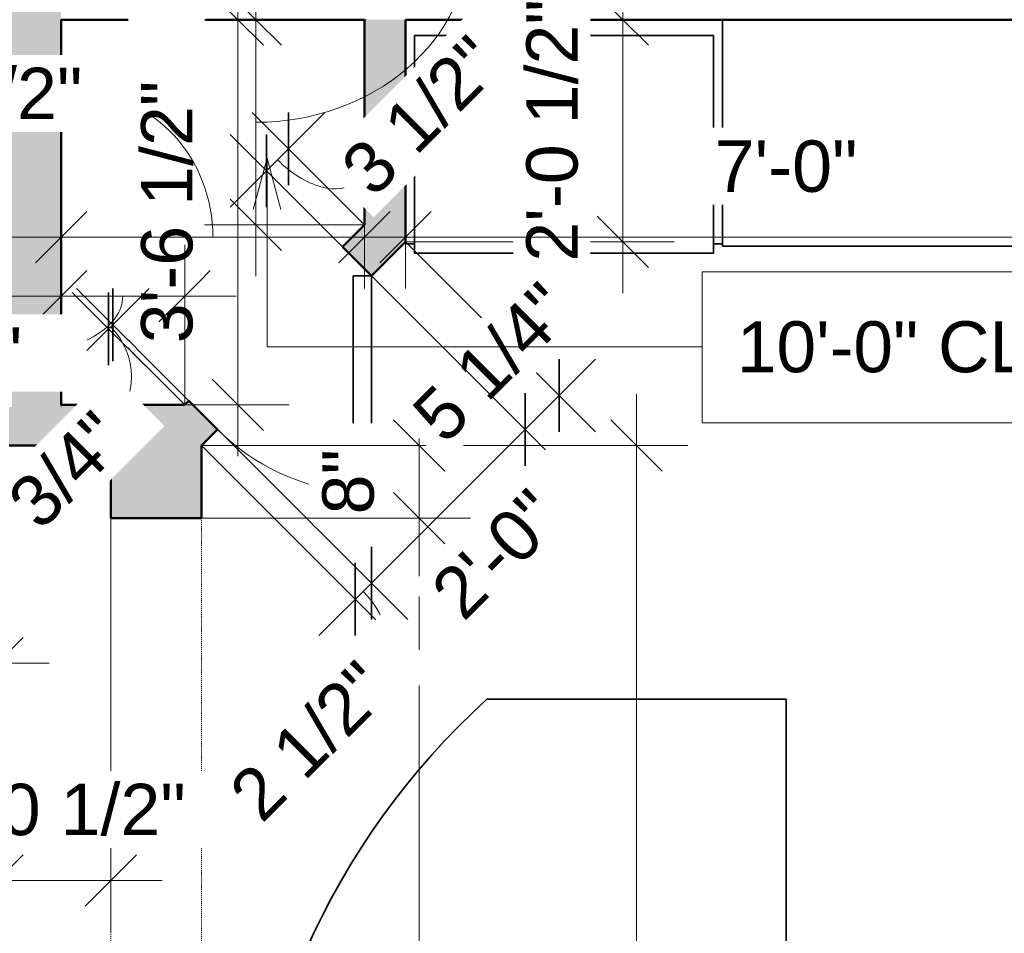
# Model space of a CAD drawing. Header units: inches. Extents: x -321 to 583, y -54 to 661.
# Tile 6 of 22: x -14 to 95, y 295 to 396. Entities that reach past the tile are written whole.
import ezdxf

# ---------------------------------------------------------------- set-up
doc = ezdxf.new("R2010")
doc.units = ezdxf.units.IN
doc.header["$MEASUREMENT"] = 0
doc.linetypes.add('Demolished', pattern=[0.188976, 0.125984, -0.062992])
for name, color, linetype, lineweight in [('A-ANNO-DIMS', 211, 'Continuous', 9), ('A-ANNO-DIMS-48', 211, 'Continuous', 9), ('A-DETL-DEMO', 6, 'Demolished', 18), ('A-DOOR', 31, 'Continuous', 18), ('A-WALL', 113, 'Continuous', 18), ('A-WALL-PATT', 111, 'Continuous', 18), ('G-ANNO-TEXT', 231, 'Continuous', 9), ('Q-CASE', 31, 'Continuous', 18), ('Q-SPCQ', 91, 'Continuous', 18)]:
    doc.layers.add(name, color=color, linetype=linetype, lineweight=lineweight)
doc.styles.add('Arial', font='arial.ttf', dxfattribs={"height": 5.625})
doc.styles.add('Arial_1', font='arial.ttf', dxfattribs={"height": 5.669291})
doc.dimstyles.new('Linear_-_3mm_Arial', dxfattribs={"dimscale": 12, "dimtxt": 5.784148, "dimasz": 0.472441, "dimexe": 0.472441, "dimexo": 0, "dimgap": 0.275591, "dimtad": 1, "dimrnd": 0.25, "dimzin": 3, "dimdsep": 46, "dimlunit": 4, "dimtxsty": 'Arial_1', "dimblk1": 'OBLIQUE', "dimblk2": 'OBLIQUE', "dimsah": 1, "dimcen": 0.09, "dimdle": 0.472441, "dimazin": 2, "dimtfac": 1, "dimtdec": 4, "dimtix": 1, "dimtmove": 0, "dimatfit": 3, "dimfxl": 1, "dimtvp": 1, "dimtfill": 1, "dimfrac": 2, "dimtolj": 1, "dimtzin": 0, "dimarcsym": 2})
doc.dimstyles.new('Linear_-_3mm_Arial_1', dxfattribs={"dimscale": 12, "dimtxt": 5.784148, "dimasz": 0.472441, "dimexe": 0.472441, "dimexo": 0, "dimgap": 0.275591, "dimtad": 1, "dimrnd": 0.25, "dimzin": 3, "dimdsep": 46, "dimlunit": 4, "dimtxsty": 'Arial_1', "dimblk1": 'OBLIQUE', "dimblk2": 'OBLIQUE', "dimsah": 1, "dimcen": 0.09, "dimdle": 0.472441, "dimazin": 2, "dimtfac": 1, "dimtdec": 4, "dimtix": 1, "dimtmove": 2, "dimatfit": 3, "dimfxl": 1, "dimtvp": 1, "dimtfill": 1, "dimfrac": 2, "dimtolj": 1, "dimtzin": 0, "dimarcsym": 2})
doc.dimstyles.new('Linear_-_3mm_Arial_2', dxfattribs={"dimscale": 12, "dimtxt": 5.784148, "dimasz": 0.472441, "dimexe": 0.472441, "dimexo": 0, "dimgap": 0.275591, "dimtad": 1, "dimrnd": 0.25, "dimzin": 3, "dimdsep": 46, "dimlunit": 4, "dimtxsty": 'Arial_1', "dimblk1": 'OBLIQUE', "dimblk2": 'OBLIQUE', "dimsah": 1, "dimcen": 0.09, "dimdle": 0.472441, "dimazin": 2, "dimtfac": 1, "dimtdec": 4, "dimtix": 1, "dimtmove": 1, "dimatfit": 3, "dimfxl": 1, "dimtvp": 1, "dimtfill": 1, "dimfrac": 2, "dimtolj": 1, "dimtzin": 0, "dimarcsym": 2})

# ---------------------------------------------------------------- blocks, each defined once
blk = doc.blocks.new('Door_1 - 2_-0_ X 6_-8_-473465-2-2nd Floor Plan')
at = {"layer": 'A-DOOR', "lineweight": 35}
for p, q in [((10.59, -0.84), (-6.37, -17.79)), ((12, -2.25), (10.59, -0.84)), ((12, -2.25), (-4.96, -19.21)), ((-4.96, -19.21), (-6.37, -17.79))]:
    blk.add_line(p, q, dxfattribs=at)
at = {"layer": 'A-DOOR'}
blk.add_arc((12.07, -2.25), 24.07, 180, 220.1188, dxfattribs=at)
blk = doc.blocks.new('Casework 2 - Casework 2-447823-2-2nd Floor Plan')
at = {"layer": 'Q-CASE', "lineweight": 35}
for p, q in [((29, 395.5), (29, 370.75)), ((64, 395.5), (29, 395.5)), ((64, 370.75), (64, 395.5)), ((29, 370.75), (30, 370.75)), ((63, 370.75), (64, 370.75))]:
    blk.add_line(p, q, dxfattribs=at)
blk = doc.blocks.new('Casework 8 - Casework 8-448289-2-2nd Floor Plan')
at = {"layer": 'Q-CASE', "lineweight": 35}
for p, q in [((71, 320.5), (38, 320.5)), ((71, 283.5), (71, 320.5)), ((46, 235.5), (46, 283.5)), ((46, 283.5), (71, 283.5)), ((71, 235.5), (46, 235.5)), ((71, 198.5), (71, 235.5)), ((38, 198.5), (71, 198.5))]:
    blk.add_line(p, q, dxfattribs=at)
blk.add_arc((93.39, 259.5), 82.4, 132.243, 227.757, dxfattribs=at)
blk = doc.blocks.new('Casework 7 - Casework 7-472231-2-2nd Floor Plan')
at = {"layer": 'Q-CASE', "lineweight": 35}
for p, q in [((64, 395.5), (64, 370.5)), ((64, 370.5), (113, 370.5)), ((113, 370.5), (113, 370.75))]:
    blk.add_line(p, q, dxfattribs=at)
blk = doc.blocks.new('Specialty Equipment 3 - Specialty Equipment 3-472291-2-2nd Floor Plan')
at = {"layer": 'Q-SPCQ', "lineweight": 35}
for p, q in [((30, 393.75), (30, 369.75)), ((63, 393.75), (30, 393.75)), ((63, 369.75), (63, 393.75)), ((30, 369.75), (63, 369.75))]:
    blk.add_line(p, q, dxfattribs=at)
blk = doc.blocks.new('DIMBLOCK23-2-2nd Floor Plan')
at = {"layer": 'A-ANNO-DIMS-48'}
for p, q in [((-24, 373.5), (-24, 318.83)), ((-24, 324.5), (-24, 373.5)), ((-16, 373.25), (-16, 318.83)), ((-16, 324.5), (-16, 373.25)), ((-24, 324.5), (-10.33, 324.5))]:
    blk.add_line(p, q, dxfattribs=at)
at = {"layer": 'A-ANNO-DIMS-48', "lineweight": 35}
for p, q in [((-24, 324.5), (-21.17, 327.33)), ((-16, 324.5), (-13.17, 327.33)), ((-24, 324.5), (-26.83, 321.67)), ((-16, 324.5), (-18.83, 321.67))]:
    blk.add_line(p, q, dxfattribs=at)
at = {"layer": 'A-ANNO-DIMS-48', "color": 0, "insert": (-23.6, 335.17), "char_height": 5.669, "width": 8.6495, "attachment_point": 1, "line_spacing_factor": 0.941778, "style": 'Arial_1', "bg_fill": 3, "box_fill_scale": 1.25, "bg_fill_color": 256, "bg_fill_true_color": 13158600, "bg_fill_transparency": 0}
blk.add_mtext('8"', dxfattribs=at)
blk = doc.blocks.new('_Oblique')
at = {"color": 0, "linetype": 'ByBlock', "lineweight": -2}
blk.add_line((-0.5, -0.5), (0.5, 0.5), dxfattribs=at)
blk = doc.blocks.new('DIMBLOCK24-2-2nd Floor Plan')
at = {"layer": 'A-ANNO-DIMS-48'}
for p, q in [((-16, 348.5), (-16, 294.83)), ((-16, 300.5), (-16, 348.5)), ((-3.5, 348.25), (-3.5, 294.83)), ((-3.5, 300.5), (-3.5, 348.25)), ((-21.67, 300.5), (2.17, 300.5))]:
    blk.add_line(p, q, dxfattribs=at)
at = {"layer": 'A-ANNO-DIMS-48', "lineweight": 35}
for p, q in [((-16, 300.5), (-13.17, 303.33)), ((-3.5, 300.5), (-0.67, 303.33)), ((-16, 300.5), (-18.83, 297.67)), ((-3.5, 300.5), (-6.33, 297.67))]:
    blk.add_line(p, q, dxfattribs=at)
at = {"layer": 'A-ANNO-DIMS-48', "color": 0, "insert": (-24.21, 311.17), "char_height": 5.669, "width": 34.7049, "attachment_point": 1, "line_spacing_factor": 0.941778, "style": 'Arial_1', "bg_fill": 3, "box_fill_scale": 1.25, "bg_fill_color": 256, "bg_fill_true_color": 13158600, "bg_fill_transparency": 0}
blk.add_mtext('1\'-0 1/2"', dxfattribs=at)
blk = doc.blocks.new('DIMBLOCK25-2-2nd Floor Plan')
at = {"layer": 'A-ANNO-DIMS-48'}
for p, q in [((-67.75, 348.5), (-67.75, 294.83)), ((-67.75, 300.5), (-67.75, 348.5)), ((-16, 348.5), (-16, 294.83)), ((-16, 300.5), (-16, 348.5)), ((-73.42, 300.5), (-10.33, 300.5))]:
    blk.add_line(p, q, dxfattribs=at)
at = {"layer": 'A-ANNO-DIMS-48', "lineweight": 35}
for p, q in [((-67.75, 300.5), (-64.92, 303.33)), ((-16, 300.5), (-13.17, 303.33)), ((-67.75, 300.5), (-70.58, 297.67)), ((-16, 300.5), (-18.83, 297.67))]:
    blk.add_line(p, q, dxfattribs=at)
at = {"layer": 'A-ANNO-DIMS-48', "color": 0, "insert": (-56.34, 311.17), "char_height": 5.669, "width": 34.7049, "attachment_point": 1, "line_spacing_factor": 0.941778, "style": 'Arial_1', "bg_fill": 3, "box_fill_scale": 1.25, "bg_fill_color": 256, "bg_fill_true_color": 13158600, "bg_fill_transparency": 0}
blk.add_mtext('4\'-3 3/4"', dxfattribs=at)
blk = doc.blocks.new('DIMBLOCK27-2-2nd Floor Plan')
at = {"layer": 'A-ANNO-DIMS-48'}
for p, q in [((30.5, 354.17), (30.5, 340.5)), ((6.5, 348.5), (36.17, 348.5)), ((30.5, 348.5), (6.5, 348.5)), ((6.5, 340.5), (36.17, 340.5)), ((30.5, 340.5), (6.5, 340.5))]:
    blk.add_line(p, q, dxfattribs=at)
at = {"layer": 'A-ANNO-DIMS-48', "lineweight": 35}
for p, q in [((30.5, 348.5), (27.67, 351.33)), ((30.5, 348.5), (33.33, 345.67)), ((30.5, 340.5), (27.67, 343.33)), ((30.5, 340.5), (33.33, 337.67))]:
    blk.add_line(p, q, dxfattribs=at)
at = {"layer": 'A-ANNO-DIMS-48', "color": 0, "insert": (19.83, 340.9), "char_height": 5.669, "width": 8.6495, "attachment_point": 1, "rotation": 90, "line_spacing_factor": 0.941778, "style": 'Arial_1', "bg_fill": 3, "box_fill_scale": 1.25, "bg_fill_color": 256, "bg_fill_true_color": 13158600, "bg_fill_transparency": 0}
blk.add_mtext('8"', dxfattribs=at)
blk = doc.blocks.new('DIMBLOCK28-2-2nd Floor Plan')
at = {"layer": 'A-ANNO-DIMS-48', "lineweight": 35}
for p, q in [((30.5, 340.5), (27.67, 343.33)), ((30.5, 340.5), (33.33, 337.67)), ((30.5, 140.5), (27.67, 143.33)), ((30.5, 140.5), (33.33, 137.67))]:
    blk.add_line(p, q, dxfattribs=at)
at = {"layer": 'A-ANNO-DIMS-48'}
for p, q in [((6.5, 340.5), (36.17, 340.5)), ((30.5, 340.5), (6.5, 340.5)), ((30.5, 340.5), (30.5, 140.5)), ((6.5, 140.5), (36.17, 140.5)), ((30.5, 140.5), (6.5, 140.5))]:
    blk.add_line(p, q, dxfattribs=at)
at = {"layer": 'A-ANNO-DIMS-48', "color": 0, "insert": (19.83, 230.44), "char_height": 5.669, "width": 24.1332, "attachment_point": 1, "rotation": 90, "line_spacing_factor": 0.941778, "style": 'Arial_1', "bg_fill": 3, "box_fill_scale": 1.25, "bg_fill_color": 256, "bg_fill_true_color": 13158600, "bg_fill_transparency": 0}
blk.add_mtext('16\'-8"', dxfattribs=at)
blk = doc.blocks.new('DIMBLOCK32-2-2nd Floor Plan')
at = {"layer": 'A-ANNO-DIMS-48'}
for p, q in [((54.5, 354.17), (54.5, 0.83)), ((6.5, 348.5), (60.17, 348.5)), ((54.5, 348.5), (6.5, 348.5)), ((6.94, 6.5), (60.17, 6.5)), ((54.5, 6.5), (6.94, 6.5))]:
    blk.add_line(p, q, dxfattribs=at)
at = {"layer": 'A-ANNO-DIMS-48', "lineweight": 35}
for p, q in [((54.5, 348.5), (51.67, 351.33)), ((54.5, 348.5), (57.33, 345.67)), ((54.5, 6.5), (51.67, 9.33)), ((54.5, 6.5), (57.33, 3.67))]:
    blk.add_line(p, q, dxfattribs=at)
at = {"layer": 'A-ANNO-DIMS-48', "color": 0, "insert": (43.83, 167.44), "char_height": 5.669, "width": 24.1332, "attachment_point": 1, "rotation": 90, "line_spacing_factor": 0.941778, "style": 'Arial_1', "bg_fill": 3, "box_fill_scale": 1.25, "bg_fill_color": 256, "bg_fill_true_color": 13158600, "bg_fill_transparency": 0}
blk.add_mtext('28\'-6"', dxfattribs=at)
blk = doc.blocks.new('DIMBLOCK108-2-2nd Floor Plan')
at = {"layer": 'A-ANNO-DIMS-48'}
for p, q in [((102.5, 403.17), (102.5, 0.83)), ((154.36, 397.5), (96.83, 397.5)), ((102.5, 397.5), (154.36, 397.5)), ((150.25, 6.5), (96.83, 6.5)), ((102.5, 6.5), (150.25, 6.5))]:
    blk.add_line(p, q, dxfattribs=at)
at = {"layer": 'A-ANNO-DIMS-48', "lineweight": 35}
for p, q in [((102.5, 397.5), (99.67, 400.33)), ((102.5, 397.5), (105.33, 394.67)), ((102.5, 6.5), (99.67, 9.33)), ((102.5, 6.5), (105.33, 3.67))]:
    blk.add_line(p, q, dxfattribs=at)
at = {"layer": 'A-ANNO-DIMS-48', "color": 0, "insert": (91.83, 191.94), "char_height": 5.669, "width": 24.1332, "attachment_point": 1, "rotation": 90, "line_spacing_factor": 0.941778, "style": 'Arial_1', "bg_fill": 3, "box_fill_scale": 1.25, "bg_fill_color": 256, "bg_fill_true_color": 13158600, "bg_fill_transparency": 0}
blk.add_mtext('32\'-7"', dxfattribs=at)
blk = doc.blocks.new('DIMBLOCK116-2-2nd Floor Plan')
at = {"layer": 'A-ANNO-DIMS-48'}
for p, q in [((29, 371), (49.98, 350.02)), ((45.97, 354.03), (29, 371)), ((24.89, 367.59), (46.22, 346.26)), ((42.21, 350.27), (24.89, 367.59)), ((49.98, 358.03), (42.21, 350.27))]:
    blk.add_line(p, q, dxfattribs=at)
at = {"layer": 'A-ANNO-DIMS-48', "lineweight": 35}
for p, q in [((45.97, 354.03), (45.97, 358.03)), ((42.21, 350.27), (42.21, 354.28)), ((45.97, 354.03), (45.97, 350.02)), ((42.21, 350.27), (42.21, 346.26))]:
    blk.add_line(p, q, dxfattribs=at)
at = {"layer": 'A-ANNO-DIMS-48', "color": 0, "insert": (29.34, 352.49), "char_height": 5.669, "width": 24.4536, "attachment_point": 1, "rotation": 45, "line_spacing_factor": 0.941778, "style": 'Arial_1', "bg_fill": 3, "box_fill_scale": 1.25, "bg_fill_color": 256, "bg_fill_true_color": 13158600, "bg_fill_transparency": 0}
blk.add_mtext('5 1/4"', dxfattribs=at)
blk = doc.blocks.new('DIMBLOCK117-2-2nd Floor Plan')
at = {"layer": 'A-ANNO-DIMS-48'}
for p, q in [((24.89, 367.59), (46.22, 346.26)), ((42.21, 350.27), (24.89, 367.59)), ((6.3, 352.24), (29.25, 329.29)), ((25.24, 333.3), (6.3, 352.24)), ((42.21, 350.27), (25.24, 333.3))]:
    blk.add_line(p, q, dxfattribs=at)
at = {"layer": 'A-ANNO-DIMS-48', "lineweight": 35}
for p, q in [((42.21, 350.27), (42.21, 354.28)), ((42.21, 350.27), (42.21, 346.26)), ((25.24, 333.3), (25.24, 337.31)), ((25.24, 333.3), (25.24, 329.29))]:
    blk.add_line(p, q, dxfattribs=at)
at = {"layer": 'A-ANNO-DIMS-48', "color": 0, "insert": (31.41, 332.96), "char_height": 5.669, "width": 18.9008, "attachment_point": 1, "rotation": 45, "line_spacing_factor": 0.941778, "style": 'Arial_1', "bg_fill": 3, "box_fill_scale": 1.25, "bg_fill_color": 256, "bg_fill_true_color": 13158600, "bg_fill_transparency": 0}
blk.add_mtext('2\'-0"', dxfattribs=at)
blk = doc.blocks.new('DIMBLOCK118-2-2nd Floor Plan')
at = {"layer": 'A-ANNO-DIMS-48'}
for p, q in [((6.3, 352.24), (29.25, 329.29)), ((25.24, 333.3), (6.3, 352.24)), ((6.5, 348.5), (27.48, 327.52)), ((23.47, 331.53), (6.5, 348.5)), ((25.24, 333.3), (19.46, 327.52))]:
    blk.add_line(p, q, dxfattribs=at)
at = {"layer": 'A-ANNO-DIMS-48', "lineweight": 35}
for p, q in [((25.24, 333.3), (25.24, 337.31)), ((23.47, 331.53), (23.47, 335.54)), ((25.24, 333.3), (25.24, 329.29)), ((23.47, 331.53), (23.47, 327.52))]:
    blk.add_line(p, q, dxfattribs=at)
at = {"layer": 'A-ANNO-DIMS-48'}
blk.add_ellipse((20.3, 328.36), major_axis=(-5.31, 5.31), ratio=0.762154, start_param=3.141593, end_param=4.712389, dxfattribs=at)
at = {"layer": 'A-ANNO-DIMS-48', "color": 0, "insert": (9.15, 310.7), "char_height": 5.669, "width": 24.4536, "attachment_point": 1, "rotation": 45, "line_spacing_factor": 0.941778, "style": 'Arial_1', "bg_fill": 3, "box_fill_scale": 1.25, "bg_fill_color": 256, "bg_fill_true_color": 13158600, "bg_fill_transparency": 0}
blk.add_mtext('2 1/2"', dxfattribs=at)
blk = doc.blocks.new('DIMBLOCK119-2-2nd Floor Plan')
at = {"layer": 'A-ANNO-DIMS-48'}
for p, q in [((53, 365.33), (53, 401.17)), ((29.25, 395.5), (58.67, 395.5)), ((53, 395.5), (29.25, 395.5)), ((29, 371), (58.67, 371)), ((53, 371), (29, 371))]:
    blk.add_line(p, q, dxfattribs=at)
at = {"layer": 'A-ANNO-DIMS-48', "lineweight": 35}
for p, q in [((53, 395.5), (50.16, 398.33)), ((53, 395.5), (55.83, 392.67)), ((53, 371), (50.16, 373.83)), ((53, 371), (55.83, 368.16))]:
    blk.add_line(p, q, dxfattribs=at)
at = {"layer": 'A-ANNO-DIMS-48', "color": 0, "insert": (42.33, 368.79), "char_height": 5.669, "width": 34.7049, "attachment_point": 1, "rotation": 90, "line_spacing_factor": 0.941778, "style": 'Arial_1', "bg_fill": 3, "box_fill_scale": 1.25, "bg_fill_color": 256, "bg_fill_true_color": 13158600, "bg_fill_transparency": 0}
blk.add_mtext('2\'-0 1/2"', dxfattribs=at)
blk = doc.blocks.new('DIMBLOCK131-2-2nd Floor Plan')
at = {"layer": 'A-ANNO-DIMS-48', "lineweight": 35}
for p, q in [((113.5, 471.5), (110.67, 474.33)), ((113.5, 471.5), (116.33, 468.66)), ((113.5, 401), (110.67, 403.83)), ((113.5, 401), (116.33, 398.17))]:
    blk.add_line(p, q, dxfattribs=at)
at = {"layer": 'A-ANNO-DIMS-48'}
for p, q in [((94.64, 471.5), (119.17, 471.5)), ((113.5, 471.5), (94.64, 471.5)), ((113.5, 471.5), (113.5, 395.33)), ((95.72, 401), (119.17, 401)), ((113.5, 401), (95.72, 401))]:
    blk.add_line(p, q, dxfattribs=at)
at = {"layer": 'A-ANNO-DIMS-48', "color": 0, "insert": (102.83, 419.61), "char_height": 5.669, "width": 39.9373, "attachment_point": 1, "rotation": 90, "line_spacing_factor": 0.941778, "style": 'Arial_1', "bg_fill": 3, "box_fill_scale": 1.25, "bg_fill_color": 256, "bg_fill_true_color": 13158600, "bg_fill_transparency": 0}
blk.add_mtext('5\'-10 1/2"', dxfattribs=at)
blk = doc.blocks.new('DIMBLOCK143-2-2nd Floor Plan')
at = {"layer": 'A-ANNO-DIMS-48'}
for p, q in [((10.5, 347.33), (10.5, 401.17)), ((-8.92, 395.5), (16.17, 395.5)), ((10.5, 395.5), (-8.92, 395.5)), ((-8.7, 353), (16.17, 353)), ((10.5, 353), (-8.7, 353))]:
    blk.add_line(p, q, dxfattribs=at)
at = {"layer": 'A-ANNO-DIMS-48', "lineweight": 35}
for p, q in [((10.5, 395.5), (7.67, 398.33)), ((10.5, 395.5), (13.33, 392.67)), ((10.5, 353), (7.67, 355.83)), ((10.5, 353), (13.33, 350.17))]:
    blk.add_line(p, q, dxfattribs=at)
at = {"layer": 'A-ANNO-DIMS-48', "color": 0, "insert": (-0.17, 359.79), "char_height": 5.669, "width": 34.7049, "attachment_point": 1, "rotation": 90, "line_spacing_factor": 0.941778, "style": 'Arial_1', "bg_fill": 3, "box_fill_scale": 1.25, "bg_fill_color": 256, "bg_fill_true_color": 13158600, "bg_fill_transparency": 0}
blk.add_mtext('3\'-6 1/2"', dxfattribs=at)
blk = doc.blocks.new('DIMBLOCK144-2-2nd Floor Plan')
at = {"layer": 'A-ANNO-DIMS-48'}
for p, q in [((113, 395.5), (113, 365.83)), ((113, 371.5), (113, 395.5)), ((29, 395.25), (29, 365.83)), ((29, 371.5), (29, 395.25)), ((23.33, 371.5), (113, 371.5))]:
    blk.add_line(p, q, dxfattribs=at)
at = {"layer": 'A-ANNO-DIMS-48', "lineweight": 35}
for p, q in [((29, 371.5), (31.83, 374.33)), ((113, 371.5), (115.83, 374.33)), ((29, 371.5), (26.16, 368.67)), ((113, 371.5), (110.17, 368.67))]:
    blk.add_line(p, q, dxfattribs=at)
at = {"layer": 'A-ANNO-DIMS-48', "color": 0, "insert": (63.12, 382.17), "char_height": 5.669, "width": 18.9008, "attachment_point": 1, "line_spacing_factor": 0.941778, "style": 'Arial_1', "bg_fill": 3, "box_fill_scale": 1.25, "bg_fill_color": 256, "bg_fill_true_color": 13158600, "bg_fill_transparency": 0}
blk.add_mtext('7\'-0"', dxfattribs=at)
blk = doc.blocks.new('DIMBLOCK146-2-2nd Floor Plan')
at = {"layer": 'A-ANNO-DIMS-48'}
for p, q in [((-9, 395.25), (-9, 365.83)), ((-9, 371.5), (-9, 395.25)), ((24.5, 393.94), (24.5, 365.83)), ((24.5, 371.5), (24.5, 393.94)), ((-14.67, 371.5), (30.17, 371.5))]:
    blk.add_line(p, q, dxfattribs=at)
at = {"layer": 'A-ANNO-DIMS-48', "lineweight": 35}
for p, q in [((-9, 371.5), (-6.17, 374.33)), ((24.5, 371.5), (27.33, 374.33)), ((-9, 371.5), (-11.83, 368.67)), ((24.5, 371.5), (21.66, 368.67))]:
    blk.add_line(p, q, dxfattribs=at)
at = {"layer": 'A-ANNO-DIMS-48'}
blk.add_ellipse((-6.7, 371.5), major_axis=(0, 15.79), ratio=0.915318, start_param=4.712389, end_param=6.283185, dxfattribs=at)
at = {"layer": 'A-ANNO-DIMS-48', "color": 0, "insert": (-35.62, 390.2), "char_height": 5.669, "width": 34.7049, "attachment_point": 1, "line_spacing_factor": 0.941778, "style": 'Arial_1', "bg_fill": 3, "box_fill_scale": 1.25, "bg_fill_color": 256, "bg_fill_true_color": 13158600, "bg_fill_transparency": 0}
blk.add_mtext('2\'-9 1/2"', dxfattribs=at)
blk = doc.blocks.new('DIMBLOCK210-2-2nd Floor Plan')
at = {"layer": 'A-ANNO-DIMS-48'}
for p, q in [((20.11, 385.26), (9.66, 374.8)), ((24.5, 372.86), (12.1, 385.26)), ((22.06, 370.42), (9.66, 382.82)), ((16.11, 381.25), (24.5, 372.86)), ((13.67, 378.81), (22.06, 370.42))]:
    blk.add_line(p, q, dxfattribs=at)
at = {"layer": 'A-ANNO-DIMS-48', "lineweight": 35}
for p, q in [((16.11, 381.25), (16.11, 385.26)), ((13.67, 378.81), (13.67, 382.82)), ((16.11, 381.25), (16.11, 377.24)), ((13.67, 378.81), (13.67, 374.8))]:
    blk.add_line(p, q, dxfattribs=at)
at = {"layer": 'A-ANNO-DIMS-48'}
blk.add_ellipse((18.02, 383.16), major_axis=(-5.5, 5.5), ratio=0.569606, start_param=1.570796, end_param=3.141593, dxfattribs=at)
at = {"layer": 'A-ANNO-DIMS-48', "color": 0, "insert": (21.47, 379.72), "char_height": 5.669, "width": 24.4536, "attachment_point": 1, "rotation": 45, "line_spacing_factor": 0.941778, "style": 'Arial_1', "bg_fill": 3, "box_fill_scale": 1.25, "bg_fill_color": 256, "bg_fill_true_color": 13158600, "bg_fill_transparency": 0}
blk.add_mtext('3 1/2"', dxfattribs=at)
blk = doc.blocks.new('DIMBLOCK211-2-2nd Floor Plan')
at = {"layer": 'A-ANNO-DIMS-48'}
for p, q in [((0.71, 365.85), (-7.76, 357.38)), ((4.64, 353), (-7.76, 365.4)), ((5.09, 353.45), (-7.31, 365.85)), ((-3.3, 361.84), (5.09, 353.45)), ((-3.75, 361.39), (4.64, 353))]:
    blk.add_line(p, q, dxfattribs=at)
at = {"layer": 'A-ANNO-DIMS-48', "lineweight": 35}
for p, q in [((-3.75, 361.39), (-3.75, 365.4)), ((-3.3, 361.84), (-3.3, 365.85)), ((-3.3, 361.84), (-3.3, 357.83)), ((-3.75, 361.39), (-3.75, 357.38))]:
    blk.add_line(p, q, dxfattribs=at)
at = {"layer": 'A-ANNO-DIMS-48'}
blk.add_ellipse((-8.99, 356.15), major_axis=(-5.5, 5.5), ratio=0.992982, start_param=3.141593, end_param=4.712389, dxfattribs=at)
at = {"layer": 'A-ANNO-DIMS-48', "color": 0, "insert": (-15.3, 342.95), "char_height": 5.669, "width": 16.5516, "attachment_point": 1, "rotation": 45, "line_spacing_factor": 0.941778, "style": 'Arial_1', "bg_fill": 3, "box_fill_scale": 1.25, "bg_fill_color": 256, "bg_fill_true_color": 13158600, "bg_fill_transparency": 0}
blk.add_mtext('3/4"', dxfattribs=at)
blk = doc.blocks.new('DIMBLOCK212-2-2nd Floor Plan')
at = {"layer": 'A-ANNO-DIMS-48'}
for p, q in [((12.5, 367.19), (12.5, 401.17)), ((24.67, 395.5), (6.83, 395.5)), ((12.5, 395.5), (24.67, 395.5)), ((24.5, 372.86), (6.83, 372.86)), ((12.5, 372.86), (24.5, 372.86))]:
    blk.add_line(p, q, dxfattribs=at)
at = {"layer": 'A-ANNO-DIMS-48', "lineweight": 35}
for p, q in [((12.5, 395.5), (9.66, 398.33)), ((12.5, 395.5), (15.33, 392.67)), ((12.5, 372.86), (9.66, 375.69)), ((12.5, 372.86), (15.33, 370.03))]:
    blk.add_line(p, q, dxfattribs=at)
at = {"layer": 'A-ANNO-DIMS-48'}
blk.add_ellipse((12.5, 404.56), major_axis=(-23.64, 0), ratio=0.862362, start_param=1.570796, end_param=3.141593, dxfattribs=at)
at = {"layer": 'A-ANNO-DIMS-48', "color": 0, "insert": (33.22, 404.56), "char_height": 5.669, "width": 39.9373, "attachment_point": 1, "rotation": 90, "line_spacing_factor": 0.941778, "style": 'Arial_1', "bg_fill": 3, "box_fill_scale": 1.25, "bg_fill_color": 256, "bg_fill_true_color": 13158600, "bg_fill_transparency": 0}
blk.add_mtext('1\'-10 3/4"', dxfattribs=at)
blk = doc.blocks.new('DIMBLOCK213-2-2nd Floor Plan')
at = {"layer": 'A-ANNO-DIMS-48'}
for p, q in [((-9, 352.82), (-9, 370.67)), ((4.64, 353), (4.64, 370.67)), ((-14.67, 365), (10.31, 365)), ((-9, 365), (-9, 352.82)), ((4.64, 365), (4.64, 353))]:
    blk.add_line(p, q, dxfattribs=at)
at = {"layer": 'A-ANNO-DIMS-48', "lineweight": 35}
for p, q in [((-9, 365), (-6.17, 367.83)), ((4.64, 365), (7.47, 367.83)), ((-9, 365), (-11.83, 362.17)), ((4.64, 365), (1.8, 362.17))]:
    blk.add_line(p, q, dxfattribs=at)
at = {"layer": 'A-ANNO-DIMS-48'}
blk.add_ellipse((-13.36, 365), major_axis=(-11.17, 0), ratio=0.569457, start_param=1.570796, end_param=3.141593, dxfattribs=at)
at = {"layer": 'A-ANNO-DIMS-48', "color": 0, "insert": (-42.28, 361.55), "char_height": 5.669, "width": 34.7049, "attachment_point": 1, "line_spacing_factor": 0.941778, "style": 'Arial_1', "bg_fill": 3, "box_fill_scale": 1.25, "bg_fill_color": 256, "bg_fill_true_color": 13158600, "bg_fill_transparency": 0}
blk.add_mtext('1\'-1 3/4"', dxfattribs=at)

msp = doc.modelspace()

# ---------------------------------------------------------------- hatches: boundary and pattern name
at = {"layer": 'A-WALL-PATT'}
for points in [[(-9, 378), (-9, 402), (-15.5, 402), (-15.5, 378)], [(24.496, 372.86), (28.996, 377.36), (28.996, 395.5), (24.496, 395.5)], [(-9, 348.5), (-9, 378), (-16, 378), (-16, 348.5)], [(6.5, 348.5), (6.5, 352.038), (5.538, 353), (-9, 353), (-9, 348.5), (5.833, 348.5)]]:
    msp.add_hatch(color=256, dxfattribs=at).paths.add_polyline_path(points)
h = msp.add_hatch(color=256, dxfattribs=at)
h.paths.add_polyline_path([(6.5, 348.5), (8.269, 350.269), (6.5, 352.038)])
h.paths.add_polyline_path([(5.538, 353), (5.087, 353.451), (4.636, 353)])
h.paths.add_polyline_path([(25.239, 367.239), (28.996, 370.996), (28.996, 377.36), (22.057, 370.421)])
h = msp.add_hatch(color=256, dxfattribs=at)
h.paths.add_polyline_path([(6.5, 110.5), (6.5, 140.5), (-3.5, 140.5), (-3.5, 110.5), (5.833, 110.5)])
h.paths.add_polyline_path([(-3.5, 340.5), (6.5, 340.5), (6.5, 348.5), (-3.5, 348.5)])

# ---------------------------------------------------------------- linework, layer by layer
at = {"layer": 'A-DETL-DEMO'}
for p, q in [((-3.5, 340.5), (-3.5, 140.5)), ((6.5, 340.5), (6.5, 140.5))]:
    msp.add_line(p, q, dxfattribs=at)
at = {"layer": 'A-WALL', "lineweight": 50}
for p, q in [((-9, 353), (-9, 395.5)), ((-9, 395.5), (24.496, 395.5)), ((24.496, 395.5), (24.496, 372.86)), ((28.996, 370.996), (28.996, 395.5)), ((28.996, 395.5), (113, 395.5)), ((24.496, 372.86), (22.057, 370.421)), ((25.239, 367.239), (28.996, 370.996)), ((22.057, 370.421), (25.239, 367.239)), ((5.087, 353.451), (4.636, 353)), ((8.269, 350.269), (5.087, 353.451)), ((4.636, 353), (-9, 353)), ((6.5, 348.5), (8.269, 350.269)), ((-16, 348.5), (-3.5, 348.5)), ((-3.5, 348.5), (-3.5, 340.5)), ((6.5, 340.5), (6.5, 348.5)), ((-3.5, 340.5), (6.5, 340.5))]:
    msp.add_line(p, q, dxfattribs=at)

# ---------------------------------------------------------------- block references
at = {"layer": 'A-DOOR', "lineweight": 35, "rotation": 44.99999999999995}
msp.add_blockref('Door_1 - 2_-0_ X 6_-8_-473465-2-2nd Floor Plan', (15.163, 360.345), dxfattribs=at)
at = {"layer": 'Q-CASE', "lineweight": 35}
for name in ['Casework 2 - Casework 2-447823-2-2nd Floor Plan', 'Casework 7 - Casework 7-472231-2-2nd Floor Plan', 'Casework 8 - Casework 8-448289-2-2nd Floor Plan']:
    msp.add_blockref(name, (0, 0), dxfattribs=at)
at = {"layer": 'Q-SPCQ', "lineweight": 35}
msp.add_blockref('Specialty Equipment 3 - Specialty Equipment 3-472291-2-2nd Floor Plan', (0, 0), dxfattribs=at)

# ---------------------------------------------------------------- next in the draw order: dimensions: what is measured, and where the dimension line sits
at = {"layer": 'A-ANNO-DIMS'}
dim = msp.add_linear_dim(base=(102.5, 6.5), p1=(154.356, 397.5), p2=(150.25, 6.5), angle=90, dimstyle='Linear_-_3mm_Arial', override={"dimpost": '<>', "dimfxl": 391.021556}, dxfattribs=at)
dim.commit()
dim.dimension.update_dxf_attribs({"geometry": 'DIMBLOCK108-2-2nd Floor Plan', "text_midpoint": (96.296, 202)})
dim = msp.add_linear_dim(base=(-16, 324.5), p1=(-24, 373.5), p2=(-16, 373.25), dimstyle='Linear_-_3mm_Arial', override={"dimpost": '<>', "dimfxl": 8.003905}, dxfattribs=at)
dim.commit()
dim.dimension.update_dxf_attribs({"geometry": 'DIMBLOCK23-2-2nd Floor Plan', "text_midpoint": (-20, 330.702)})

# ---------------------------------------------------------------- next in the draw order: texts
at = {"layer": 'G-ANNO-TEXT', "color": 7, "insert": (65.575, 362.212), "char_height": 5.625, "width": 47.571, "attachment_point": 1, "style": 'Arial'}
msp.add_mtext('10\'-0" CLG', dxfattribs=at)

# ---------------------------------------------------------------- next in the draw order: dimensions: what is measured, and where the dimension line sits
at = {"layer": 'A-ANNO-DIMS'}
dim = msp.add_linear_dim(base=(113.5, 401), p1=(94.643, 471.496), p2=(95.717, 401), angle=90, dimstyle='Linear_-_3mm_Arial', override={"dimpost": '<>', "dimfxl": 70.504043}, dxfattribs=at)
dim.commit()
dim.dimension.update_dxf_attribs({"geometry": 'DIMBLOCK131-2-2nd Floor Plan', "text_midpoint": (107.262, 436.248)})
dim = msp.add_linear_dim(base=(-3.5, 300.5), p1=(-16, 348.5), p2=(-3.5, 348.25), dimstyle='Linear_-_3mm_Arial', override={"dimpost": '<>', "dimfxl": 12.5025}, dxfattribs=at)
dim.commit()
dim.dimension.update_dxf_attribs({"geometry": 'DIMBLOCK24-2-2nd Floor Plan', "text_midpoint": (-9.75, 306.738)})

# ---------------------------------------------------------------- next in the draw order: dimensions: what is measured, and where the dimension line sits
dim = msp.add_linear_dim(base=(30.5, 340.5), p1=(6.5, 348.5), p2=(6.5, 340.5), angle=90, dimstyle='Linear_-_3mm_Arial', override={"dimpost": '<>', "dimfxl": 8}, dxfattribs=at)
dim.commit()
dim.dimension.update_dxf_attribs({"geometry": 'DIMBLOCK27-2-2nd Floor Plan', "text_midpoint": (24.298, 344.5)})
dim = msp.add_linear_dim(base=(-16, 300.5), p1=(-67.75, 348.5), p2=(-16, 348.5), dimstyle='Linear_-_3mm_Arial', override={"dimpost": '<>', "dimfxl": 51.75}, dxfattribs=at)
dim.commit()
dim.dimension.update_dxf_attribs({"geometry": 'DIMBLOCK25-2-2nd Floor Plan', "text_midpoint": (-41.875, 306.74)})

# ---------------------------------------------------------------- next in the draw order: dimensions: what is measured, and where the dimension line sits
dim = msp.add_linear_dim(base=(30.5, 140.5), p1=(6.5, 340.5), p2=(6.5, 140.5), angle=90, dimstyle='Linear_-_3mm_Arial', override={"dimpost": '<>', "dimfxl": 200}, dxfattribs=at)
dim.commit()
dim.dimension.update_dxf_attribs({"geometry": 'DIMBLOCK28-2-2nd Floor Plan', "text_midpoint": (24.298, 240.5)})

# ---------------------------------------------------------------- next in the draw order: dimensions: what is measured, and where the dimension line sits
dim = msp.add_linear_dim(base=(54.5, 6.5), p1=(6.5, 348.5), p2=(6.942, 6.5), angle=90, dimstyle='Linear_-_3mm_Arial', override={"dimpost": '<>', "dimfxl": 342.000285}, dxfattribs=at)
dim.commit()
dim.dimension.update_dxf_attribs({"geometry": 'DIMBLOCK32-2-2nd Floor Plan', "text_midpoint": (48.298, 177.5)})

# ---------------------------------------------------------------- next in the draw order: dimensions: what is measured, and where the dimension line sits
dim = msp.add_linear_dim(base=(42.21, 350.269), p1=(28.996, 370.996), p2=(24.892, 367.587), angle=45, dimstyle='Linear_-_3mm_Arial', override={"dimpost": '<>', "dimfxl": 5.335222}, dxfattribs=at)
dim.commit()
dim.dimension.update_dxf_attribs({"geometry": 'DIMBLOCK116-2-2nd Floor Plan', "text_midpoint": (39.677, 356.558)})

# ---------------------------------------------------------------- next in the draw order: dimensions: what is measured, and where the dimension line sits
dim = msp.add_linear_dim(base=(25.239, 333.298), p1=(24.892, 367.587), p2=(6.3, 352.238), angle=45, dimstyle='Linear_-_3mm_Arial_1', override={"dimpost": '<>', "dimfxl": 24.10931}, dxfattribs=at)
dim.commit()
dim.dimension.update_dxf_attribs({"geometry": 'DIMBLOCK117-2-2nd Floor Plan', "text_midpoint": (40.767, 336.969), "dimtype": 160, "text_rotation": 45})

# ---------------------------------------------------------------- next in the draw order: dimensions: what is measured, and where the dimension line sits
dim = msp.add_linear_dim(base=(52.996, 395.5), p1=(28.996, 370.996), p2=(29.246, 395.5), angle=90, dimstyle='Linear_-_3mm_Arial', override={"dimpost": '<>', "dimfxl": 24.505321}, dxfattribs=at)
dim.commit()
dim.dimension.update_dxf_attribs({"geometry": 'DIMBLOCK119-2-2nd Floor Plan', "text_midpoint": (46.758, 383.248)})
dim = msp.add_linear_dim(base=(23.471, 331.529), p1=(6.3, 352.238), p2=(6.5, 348.5), angle=45, dimstyle='Linear_-_3mm_Arial_2', override={"dimpost": '<>', "dimfxl": 3.743109}, dxfattribs=at)
dim.commit()
dim.dimension.update_dxf_attribs({"geometry": 'DIMBLOCK118-2-2nd Floor Plan', "text_midpoint": (20.469, 316.672), "dimtype": 160, "text_rotation": 45})

# ---------------------------------------------------------------- next in the draw order: dimensions: what is measured, and where the dimension line sits
dim = msp.add_linear_dim(base=(10.5, 395.5), p1=(-8.696, 353), p2=(-8.917, 395.5), angle=90, dimstyle='Linear_-_3mm_Arial', override={"dimpost": '<>', "dimfxl": 42.500574}, dxfattribs=at)
dim.commit()
dim.dimension.update_dxf_attribs({"geometry": 'DIMBLOCK143-2-2nd Floor Plan', "text_midpoint": (4.26, 374.25)})
dim = msp.add_linear_dim(base=(113, 371.5), p1=(28.996, 395.25), p2=(113, 395.5), dimstyle='Linear_-_3mm_Arial', override={"dimpost": '<>', "dimfxl": 84.004418}, dxfattribs=at)
dim.commit()
dim.dimension.update_dxf_attribs({"geometry": 'DIMBLOCK144-2-2nd Floor Plan', "text_midpoint": (70.998, 377.702)})

# ---------------------------------------------------------------- next in the draw order: linework, layer by layer
at = {"layer": 'G-ANNO-TEXT', "color": 7}
msp.add_line((13.735, 359.4), (61.735, 359.4), dxfattribs=at)
at = {"layer": 'G-ANNO-TEXT', "color": 7, "flags": 128}
msp.add_lwpolyline([(61.735, 367.677), (108.797, 367.677), (108.797, 351.002), (61.735, 351.002)], close=True, dxfattribs=at)

# ---------------------------------------------------------------- next in the draw order: dimensions: what is measured, and where the dimension line sits
at = {"layer": 'A-ANNO-DIMS'}
dim = msp.add_linear_dim(base=(24.496, 371.5), p1=(-9, 395.25), p2=(24.496, 393.935), dimstyle='Linear_-_3mm_Arial_2', override={"dimpost": '<>', "dimfxl": 33.521749}, dxfattribs=at)
dim.commit()
dim.dimension.update_dxf_attribs({"geometry": 'DIMBLOCK146-2-2nd Floor Plan', "text_midpoint": (-18.272, 386.419), "dimtype": 160})

# ---------------------------------------------------------------- next in the draw order: linework, layer by layer
at = {"layer": 'G-ANNO-TEXT', "color": 7}
for q in [(12.215, 374.565), (15.254, 374.565), (13.735, 359.4)]:
    msp.add_line((13.735, 380.234), q, dxfattribs=at)

# ---------------------------------------------------------------- next in the draw order: dimensions: what is measured, and where the dimension line sits
at = {"layer": 'A-ANNO-DIMS'}
dim = msp.add_linear_dim(base=(-3.754, 361.39), p1=(5.087, 353.451), p2=(4.636, 353), angle=45, dimstyle='Linear_-_3mm_Arial_2', override={"dimpost": '<>', "dimfxl": 0.637565}, dxfattribs=at)
dim.commit()
dim.dimension.update_dxf_attribs({"geometry": 'DIMBLOCK211-2-2nd Floor Plan', "text_midpoint": (-6.777, 346.133), "dimtype": 160, "text_rotation": 45})

# ---------------------------------------------------------------- next in the draw order: dimensions: what is measured, and where the dimension line sits
dim = msp.add_linear_dim(base=(13.667, 378.811), p1=(24.496, 372.86), p2=(22.057, 370.421), angle=45, dimstyle='Linear_-_3mm_Arial_2', override={"dimpost": '<>', "dimfxl": 3.448597}, dxfattribs=at)
dim.commit()
dim.dimension.update_dxf_attribs({"geometry": 'DIMBLOCK210-2-2nd Floor Plan', "text_midpoint": (32.784, 385.694), "dimtype": 160, "text_rotation": 45})

# ---------------------------------------------------------------- next in the draw order: dimensions: what is measured, and where the dimension line sits
dim = msp.add_linear_dim(base=(12.496, 395.5), p1=(24.496, 372.86), p2=(24.674, 395.5), angle=90, dimstyle='Linear_-_3mm_Arial_2', override={"dimpost": '<>', "dimfxl": 22.640782}, dxfattribs=at)
dim.commit()
dim.dimension.update_dxf_attribs({"geometry": 'DIMBLOCK212-2-2nd Floor Plan', "text_midpoint": (37.001, 424.531), "dimtype": 160, "text_rotation": 90})

# ---------------------------------------------------------------- next in the draw order: dimensions: what is measured, and where the dimension line sits
dim = msp.add_linear_dim(base=(4.636, 365), p1=(-9, 352.822), p2=(4.636, 353), dimstyle='Linear_-_3mm_Arial_2', override={"dimpost": '<>', "dimfxl": 13.637197}, dxfattribs=at)
dim.commit()
dim.dimension.update_dxf_attribs({"geometry": 'DIMBLOCK213-2-2nd Floor Plan', "text_midpoint": (-24.925, 357.768), "dimtype": 160})

doc.saveas('drawing.dxf')
